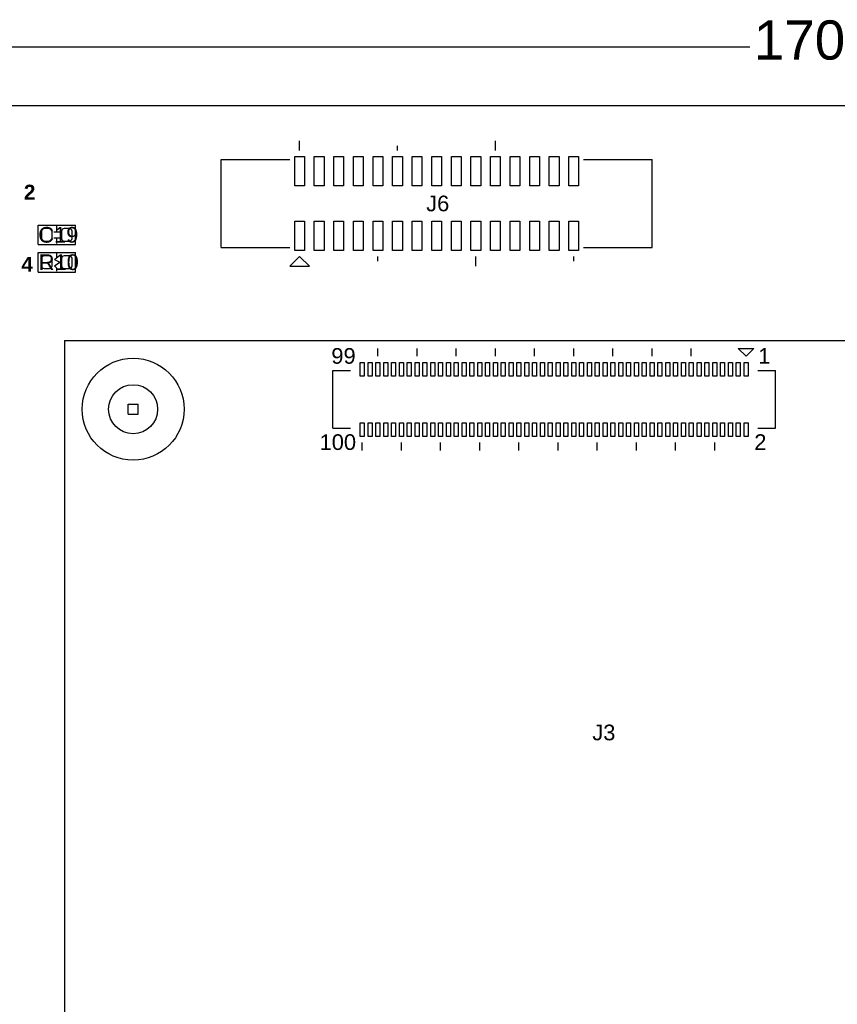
# Model space of a CAD drawing. Header units: inches. Extents: x -4 to 282, y -17 to 94.
# Tile 20 of 31: x 45 to 86, y 44 to 94. Entities that reach past the tile are written whole.
import ezdxf

# ---------------------------------------------------------------- set-up
doc = ezdxf.new("R2010")
doc.units = ezdxf.units.IN
for name, color, linetype in [('Bottom Solder', 6, 'Continuous'), ('Dimensions', 56, 'Continuous'), ('Drill Drawing', 1, 'Continuous'), ('Keep-Out Layer', 6, 'Continuous'), ('Multi-Layer', 9, 'Continuous'), ('Pad Holes', 156, 'Continuous'), ('Top Overlay', 2, 'Continuous'), ('Top Paste', 8, 'Continuous'), ('Top Solder', 216, 'Continuous')]:
    doc.layers.add(name, color=color, linetype=linetype)
doc.styles.add('Arial', font='txt', dxfattribs={"height": 0.2})
doc.styles.add('Arial_Bold', font='txt', dxfattribs={"height": 0.2})

msp = doc.modelspace()

# ---------------------------------------------------------------- linework, layer by layer
at = {"layer": 'Bottom Solder'}
msp.add_circle((50.5, 74.5), 2.6, dxfattribs=at)
at = {"layer": 'Dimensions'}
msp.add_line((0, 93), (82, 93), dxfattribs=at)
at = {"layer": 'Drill Drawing'}
for p, q in [((50.246, 74.754), (50.754, 74.754)), ((50.246, 74.246), (50.246, 74.754)), ((50.754, 74.246), (50.754, 74.754)), ((50.246, 74.246), (50.754, 74.246))]:
    msp.add_line(p, q, dxfattribs=at)
at = {"layer": 'Keep-Out Layer'}
msp.add_line((1, 90), (169, 90), dxfattribs=at)
at = {"layer": 'Multi-Layer'}
msp.add_circle((50.5, 74.5), 2.6, dxfattribs=at)
at = {"layer": 'Pad Holes'}
msp.add_circle((50.5, 74.5), 1.25, dxfattribs=at)
at = {"layer": 'Top Overlay'}
for p, q in [((59, 87.7), (59, 88.2)), ((64, 87.7), (64, 87.95)), ((69, 87.7), (69, 88.2)), ((55, 87.25), (58.5, 87.25)), ((55, 82.75), (55, 87.25)), ((73.5, 87.25), (77, 87.25)), ((77, 82.75), (77, 87.25)), ((45.65, 82.9), (45.65, 83.9)), ((45.65, 83.9), (47.55, 83.9)), ((46.45, 83.55), (46.75, 83.55)), ((46.6, 83.55), (46.6, 83.9)), ((47.55, 82.9), (47.55, 83.9)), ((46.45, 83.25), (46.75, 83.25)), ((46.6, 82.95), (46.6, 83.25)), ((45.65, 82.9), (47.55, 82.9)), ((45.65, 81.5), (45.65, 82.5)), ((45.65, 82.5), (47.55, 82.5)), ((46.6, 82.25), (46.6, 82.45)), ((47.55, 81.5), (47.55, 82.5)), ((55, 82.75), (58.5, 82.75)), ((73.5, 82.75), (77, 82.75)), ((46.48, 81.82), (46.75, 82)), ((46.483, 82.133), (46.6, 82.25)), ((46.483, 82.133), (46.75, 82)), ((58.5, 81.8), (59, 82.3)), ((59, 82.3), (59.5, 81.8)), ((63, 82.05), (63, 82.3)), ((68, 81.8), (68, 82.3)), ((73, 82.05), (73, 82.3)), ((45.65, 81.5), (47.55, 81.5)), ((46.48, 81.82), (46.6, 81.7)), ((46.6, 81.55), (46.6, 81.7)), ((58.5, 81.8), (59.5, 81.8)), ((47, 78), (102, 78)), ((47, 78), (47, 38)), ((63, 77.2), (63, 77.6)), ((65, 77.2), (65, 77.6)), ((67, 77.2), (67, 77.6)), ((69, 77.2), (69, 77.6)), ((71, 77.2), (71, 77.6)), ((73, 77.2), (73, 77.6)), ((75, 77.2), (75, 77.6)), ((77, 77.2), (77, 77.6)), ((79, 77.2), (79, 77.6)), ((81.4, 77.6), (82.2, 77.6)), ((81.4, 77.6), (81.8, 77.2)), ((81.8, 77.2), (82.2, 77.6)), ((60.7, 73.53), (60.7, 76.47)), ((60.7, 76.47), (61.6, 76.47)), ((82.4, 76.47), (83.3, 76.47)), ((83.3, 73.53), (83.3, 76.47)), ((60.7, 73.53), (61.6, 73.53)), ((82.4, 73.53), (83.3, 73.53)), ((62.2, 72.4), (62.2, 72.8)), ((64.2, 72.4), (64.2, 72.8)), ((66.2, 72.4), (66.2, 72.8)), ((68.2, 72.4), (68.2, 72.8)), ((70.2, 72.4), (70.2, 72.8)), ((72.2, 72.4), (72.2, 72.8)), ((74.2, 72.4), (74.2, 72.8)), ((76.2, 72.4), (76.2, 72.8)), ((78.2, 72.4), (78.2, 72.8)), ((80.2, 72.4), (80.2, 72.8))]:
    msp.add_line(p, q, dxfattribs=at)
at = {"layer": 'Top Paste'}
for p, q in [((58.75, 87.4), (59.25, 87.4)), ((58.75, 85.9), (58.75, 87.4)), ((59.25, 87.4), (59.25, 85.9)), ((59.75, 87.4), (60.25, 87.4)), ((59.75, 85.9), (59.75, 87.4)), ((60.25, 87.4), (60.25, 85.9)), ((60.75, 87.4), (61.25, 87.4)), ((60.75, 85.9), (60.75, 87.4)), ((61.25, 87.4), (61.25, 85.9)), ((61.75, 87.4), (62.25, 87.4)), ((61.75, 85.9), (61.75, 87.4)), ((62.25, 87.4), (62.25, 85.9)), ((62.75, 87.4), (63.25, 87.4)), ((62.75, 85.9), (62.75, 87.4)), ((63.25, 87.4), (63.25, 85.9)), ((63.75, 87.4), (64.25, 87.4)), ((63.75, 85.9), (63.75, 87.4)), ((64.25, 87.4), (64.25, 85.9)), ((64.75, 87.4), (65.25, 87.4)), ((64.75, 85.9), (64.75, 87.4)), ((65.25, 87.4), (65.25, 85.9)), ((65.75, 87.4), (66.25, 87.4)), ((65.75, 85.9), (65.75, 87.4)), ((66.25, 87.4), (66.25, 85.9)), ((66.75, 87.4), (67.25, 87.4)), ((66.75, 85.9), (66.75, 87.4)), ((67.25, 87.4), (67.25, 85.9)), ((67.75, 87.4), (68.25, 87.4)), ((67.75, 85.9), (67.75, 87.4)), ((68.25, 87.4), (68.25, 85.9)), ((68.75, 87.4), (69.25, 87.4)), ((68.75, 85.9), (68.75, 87.4)), ((69.25, 87.4), (69.25, 85.9)), ((69.75, 87.4), (70.25, 87.4)), ((69.75, 85.9), (69.75, 87.4)), ((70.25, 87.4), (70.25, 85.9)), ((70.75, 87.4), (71.25, 87.4)), ((70.75, 85.9), (70.75, 87.4)), ((71.25, 87.4), (71.25, 85.9)), ((71.75, 87.4), (72.25, 87.4)), ((71.75, 85.9), (71.75, 87.4)), ((72.25, 87.4), (72.25, 85.9)), ((72.75, 87.4), (73.25, 87.4)), ((72.75, 85.9), (72.75, 87.4)), ((73.25, 87.4), (73.25, 85.9)), ((59.25, 85.9), (58.75, 85.9)), ((60.25, 85.9), (59.75, 85.9)), ((61.25, 85.9), (60.75, 85.9)), ((62.25, 85.9), (61.75, 85.9)), ((63.25, 85.9), (62.75, 85.9)), ((64.25, 85.9), (63.75, 85.9)), ((65.25, 85.9), (64.75, 85.9)), ((66.25, 85.9), (65.75, 85.9)), ((67.25, 85.9), (66.75, 85.9)), ((68.25, 85.9), (67.75, 85.9)), ((69.25, 85.9), (68.75, 85.9)), ((70.25, 85.9), (69.75, 85.9)), ((71.25, 85.9), (70.75, 85.9)), ((72.25, 85.9), (71.75, 85.9)), ((73.25, 85.9), (72.75, 85.9)), ((58.75, 84.1), (59.25, 84.1)), ((58.75, 82.6), (58.75, 84.1)), ((59.25, 84.1), (59.25, 82.6)), ((59.75, 84.1), (60.25, 84.1)), ((59.75, 82.6), (59.75, 84.1)), ((60.25, 84.1), (60.25, 82.6)), ((60.75, 84.1), (61.25, 84.1)), ((60.75, 82.6), (60.75, 84.1)), ((61.25, 84.1), (61.25, 82.6)), ((61.75, 84.1), (62.25, 84.1)), ((61.75, 82.6), (61.75, 84.1)), ((62.25, 84.1), (62.25, 82.6)), ((62.75, 84.1), (63.25, 84.1)), ((62.75, 82.6), (62.75, 84.1)), ((63.25, 84.1), (63.25, 82.6)), ((63.75, 84.1), (64.25, 84.1)), ((63.75, 82.6), (63.75, 84.1)), ((64.25, 84.1), (64.25, 82.6)), ((64.75, 84.1), (65.25, 84.1)), ((64.75, 82.6), (64.75, 84.1)), ((65.25, 84.1), (65.25, 82.6)), ((65.75, 84.1), (66.25, 84.1)), ((65.75, 82.6), (65.75, 84.1)), ((66.25, 84.1), (66.25, 82.6)), ((66.75, 84.1), (67.25, 84.1)), ((66.75, 82.6), (66.75, 84.1)), ((67.25, 84.1), (67.25, 82.6)), ((67.75, 84.1), (68.25, 84.1)), ((67.75, 82.6), (67.75, 84.1)), ((68.25, 84.1), (68.25, 82.6)), ((68.75, 84.1), (69.25, 84.1)), ((68.75, 82.6), (68.75, 84.1)), ((69.25, 84.1), (69.25, 82.6)), ((69.75, 84.1), (70.25, 84.1)), ((69.75, 82.6), (69.75, 84.1)), ((70.25, 84.1), (70.25, 82.6)), ((70.75, 84.1), (71.25, 84.1)), ((70.75, 82.6), (70.75, 84.1)), ((71.25, 84.1), (71.25, 82.6)), ((71.75, 84.1), (72.25, 84.1)), ((71.75, 82.6), (71.75, 84.1)), ((72.25, 84.1), (72.25, 82.6)), ((72.75, 84.1), (73.25, 84.1)), ((72.75, 82.6), (72.75, 84.1)), ((73.25, 84.1), (73.25, 82.6)), ((45.82, 83.585), (45.82, 83.215)), ((46.225, 83.72), (45.955, 83.72)), ((46.36, 83.215), (46.36, 83.585)), ((46.84, 83.585), (46.84, 83.215)), ((47.245, 83.72), (46.975, 83.72)), ((47.38, 83.215), (47.38, 83.585)), ((45.955, 83.08), (46.225, 83.08)), ((46.975, 83.08), (47.245, 83.08)), ((59.25, 82.6), (58.75, 82.6)), ((60.25, 82.6), (59.75, 82.6)), ((61.25, 82.6), (60.75, 82.6)), ((62.25, 82.6), (61.75, 82.6)), ((63.25, 82.6), (62.75, 82.6)), ((64.25, 82.6), (63.75, 82.6)), ((65.25, 82.6), (64.75, 82.6)), ((66.25, 82.6), (65.75, 82.6)), ((67.25, 82.6), (66.75, 82.6)), ((68.25, 82.6), (67.75, 82.6)), ((69.25, 82.6), (68.75, 82.6)), ((70.25, 82.6), (69.75, 82.6)), ((71.25, 82.6), (70.75, 82.6)), ((72.25, 82.6), (71.75, 82.6)), ((73.25, 82.6), (72.75, 82.6)), ((45.82, 82.185), (45.82, 81.815)), ((46.225, 82.32), (45.955, 82.32)), ((46.36, 81.815), (46.36, 82.185)), ((46.84, 82.185), (46.84, 81.815)), ((47.245, 82.32), (46.975, 82.32)), ((47.38, 81.815), (47.38, 82.185)), ((45.955, 81.68), (46.225, 81.68)), ((46.975, 81.68), (47.245, 81.68)), ((62.1, 76.19), (62.1, 76.89)), ((62.1, 76.89), (62.3, 76.89)), ((62.3, 76.89), (62.3, 76.19)), ((62.5, 76.19), (62.5, 76.89)), ((62.5, 76.89), (62.7, 76.89)), ((62.7, 76.89), (62.7, 76.19)), ((62.9, 76.19), (62.9, 76.89)), ((62.9, 76.89), (63.1, 76.89)), ((63.1, 76.89), (63.1, 76.19)), ((63.3, 76.19), (63.3, 76.89)), ((63.3, 76.89), (63.5, 76.89)), ((63.5, 76.89), (63.5, 76.19)), ((63.7, 76.19), (63.7, 76.89)), ((63.7, 76.89), (63.9, 76.89)), ((63.9, 76.89), (63.9, 76.19)), ((64.1, 76.19), (64.1, 76.89)), ((64.1, 76.89), (64.3, 76.89)), ((64.3, 76.89), (64.3, 76.19)), ((64.5, 76.19), (64.5, 76.89)), ((64.5, 76.89), (64.7, 76.89)), ((64.7, 76.89), (64.7, 76.19)), ((64.9, 76.19), (64.9, 76.89)), ((64.9, 76.89), (65.1, 76.89)), ((65.1, 76.89), (65.1, 76.19)), ((65.3, 76.19), (65.3, 76.89)), ((65.3, 76.89), (65.5, 76.89)), ((65.5, 76.89), (65.5, 76.19)), ((65.7, 76.19), (65.7, 76.89)), ((65.7, 76.89), (65.9, 76.89)), ((65.9, 76.89), (65.9, 76.19)), ((66.1, 76.19), (66.1, 76.89)), ((66.1, 76.89), (66.3, 76.89)), ((66.3, 76.89), (66.3, 76.19)), ((66.5, 76.19), (66.5, 76.89)), ((66.5, 76.89), (66.7, 76.89)), ((66.7, 76.89), (66.7, 76.19)), ((66.9, 76.19), (66.9, 76.89)), ((66.9, 76.89), (67.1, 76.89)), ((67.1, 76.89), (67.1, 76.19)), ((67.3, 76.19), (67.3, 76.89)), ((67.3, 76.89), (67.5, 76.89)), ((67.5, 76.89), (67.5, 76.19)), ((67.7, 76.19), (67.7, 76.89)), ((67.7, 76.89), (67.9, 76.89)), ((67.9, 76.89), (67.9, 76.19)), ((68.1, 76.19), (68.1, 76.89)), ((68.1, 76.89), (68.3, 76.89)), ((68.3, 76.89), (68.3, 76.19)), ((68.5, 76.19), (68.5, 76.89)), ((68.5, 76.89), (68.7, 76.89)), ((68.7, 76.89), (68.7, 76.19)), ((68.9, 76.19), (68.9, 76.89)), ((68.9, 76.89), (69.1, 76.89)), ((69.1, 76.89), (69.1, 76.19)), ((69.3, 76.19), (69.3, 76.89)), ((69.3, 76.89), (69.5, 76.89)), ((69.5, 76.89), (69.5, 76.19)), ((69.7, 76.19), (69.7, 76.89)), ((69.7, 76.89), (69.9, 76.89)), ((69.9, 76.89), (69.9, 76.19)), ((70.1, 76.19), (70.1, 76.89)), ((70.1, 76.89), (70.3, 76.89)), ((70.3, 76.89), (70.3, 76.19)), ((70.5, 76.19), (70.5, 76.89)), ((70.5, 76.89), (70.7, 76.89)), ((70.7, 76.89), (70.7, 76.19)), ((70.9, 76.19), (70.9, 76.89)), ((70.9, 76.89), (71.1, 76.89)), ((71.1, 76.89), (71.1, 76.19)), ((71.3, 76.19), (71.3, 76.89)), ((71.3, 76.89), (71.5, 76.89)), ((71.5, 76.89), (71.5, 76.19)), ((71.7, 76.19), (71.7, 76.89)), ((71.7, 76.89), (71.9, 76.89)), ((71.9, 76.89), (71.9, 76.19)), ((72.1, 76.19), (72.1, 76.89)), ((72.1, 76.89), (72.3, 76.89)), ((72.3, 76.89), (72.3, 76.19)), ((72.5, 76.19), (72.5, 76.89)), ((72.5, 76.89), (72.7, 76.89)), ((72.7, 76.89), (72.7, 76.19)), ((72.9, 76.19), (72.9, 76.89)), ((72.9, 76.89), (73.1, 76.89)), ((73.1, 76.89), (73.1, 76.19)), ((73.3, 76.19), (73.3, 76.89)), ((73.3, 76.89), (73.5, 76.89)), ((73.5, 76.89), (73.5, 76.19)), ((73.7, 76.19), (73.7, 76.89)), ((73.7, 76.89), (73.9, 76.89)), ((73.9, 76.89), (73.9, 76.19)), ((74.1, 76.19), (74.1, 76.89)), ((74.1, 76.89), (74.3, 76.89)), ((74.3, 76.89), (74.3, 76.19)), ((74.5, 76.19), (74.5, 76.89)), ((74.5, 76.89), (74.7, 76.89)), ((74.7, 76.89), (74.7, 76.19)), ((74.9, 76.19), (74.9, 76.89)), ((74.9, 76.89), (75.1, 76.89)), ((75.1, 76.89), (75.1, 76.19)), ((75.3, 76.19), (75.3, 76.89)), ((75.3, 76.89), (75.5, 76.89)), ((75.5, 76.89), (75.5, 76.19)), ((75.7, 76.19), (75.7, 76.89)), ((75.7, 76.89), (75.9, 76.89)), ((75.9, 76.89), (75.9, 76.19)), ((76.1, 76.19), (76.1, 76.89)), ((76.1, 76.89), (76.3, 76.89)), ((76.3, 76.89), (76.3, 76.19)), ((76.5, 76.19), (76.5, 76.89)), ((76.5, 76.89), (76.7, 76.89)), ((76.7, 76.89), (76.7, 76.19)), ((76.9, 76.19), (76.9, 76.89)), ((76.9, 76.89), (77.1, 76.89)), ((77.1, 76.89), (77.1, 76.19)), ((77.3, 76.19), (77.3, 76.89)), ((77.3, 76.89), (77.5, 76.89)), ((77.5, 76.89), (77.5, 76.19)), ((77.7, 76.19), (77.7, 76.89)), ((77.7, 76.89), (77.9, 76.89)), ((77.9, 76.89), (77.9, 76.19)), ((78.1, 76.19), (78.1, 76.89)), ((78.1, 76.89), (78.3, 76.89)), ((78.3, 76.89), (78.3, 76.19)), ((78.5, 76.19), (78.5, 76.89)), ((78.5, 76.89), (78.7, 76.89)), ((78.7, 76.89), (78.7, 76.19)), ((78.9, 76.19), (78.9, 76.89)), ((78.9, 76.89), (79.1, 76.89)), ((79.1, 76.89), (79.1, 76.19)), ((79.3, 76.19), (79.3, 76.89)), ((79.3, 76.89), (79.5, 76.89)), ((79.5, 76.89), (79.5, 76.19)), ((79.7, 76.19), (79.7, 76.89)), ((79.7, 76.89), (79.9, 76.89)), ((79.9, 76.89), (79.9, 76.19)), ((80.1, 76.19), (80.1, 76.89)), ((80.1, 76.89), (80.3, 76.89)), ((80.3, 76.89), (80.3, 76.19)), ((80.5, 76.19), (80.5, 76.89)), ((80.5, 76.89), (80.7, 76.89)), ((80.7, 76.89), (80.7, 76.19)), ((80.9, 76.19), (80.9, 76.89)), ((80.9, 76.89), (81.1, 76.89)), ((81.1, 76.89), (81.1, 76.19)), ((81.3, 76.19), (81.3, 76.89)), ((81.3, 76.89), (81.5, 76.89)), ((81.5, 76.89), (81.5, 76.19)), ((81.7, 76.19), (81.7, 76.89)), ((81.7, 76.89), (81.9, 76.89)), ((81.9, 76.89), (81.9, 76.19)), ((62.3, 76.19), (62.1, 76.19)), ((62.7, 76.19), (62.5, 76.19)), ((63.1, 76.19), (62.9, 76.19)), ((63.5, 76.19), (63.3, 76.19)), ((63.9, 76.19), (63.7, 76.19)), ((64.3, 76.19), (64.1, 76.19)), ((64.7, 76.19), (64.5, 76.19)), ((65.1, 76.19), (64.9, 76.19)), ((65.5, 76.19), (65.3, 76.19)), ((65.9, 76.19), (65.7, 76.19)), ((66.3, 76.19), (66.1, 76.19)), ((66.7, 76.19), (66.5, 76.19)), ((67.1, 76.19), (66.9, 76.19)), ((67.5, 76.19), (67.3, 76.19)), ((67.9, 76.19), (67.7, 76.19)), ((68.3, 76.19), (68.1, 76.19)), ((68.7, 76.19), (68.5, 76.19)), ((69.1, 76.19), (68.9, 76.19)), ((69.5, 76.19), (69.3, 76.19)), ((69.9, 76.19), (69.7, 76.19)), ((70.3, 76.19), (70.1, 76.19)), ((70.7, 76.19), (70.5, 76.19)), ((71.1, 76.19), (70.9, 76.19)), ((71.5, 76.19), (71.3, 76.19)), ((71.9, 76.19), (71.7, 76.19)), ((72.3, 76.19), (72.1, 76.19)), ((72.7, 76.19), (72.5, 76.19)), ((73.1, 76.19), (72.9, 76.19)), ((73.5, 76.19), (73.3, 76.19)), ((73.9, 76.19), (73.7, 76.19)), ((74.3, 76.19), (74.1, 76.19)), ((74.7, 76.19), (74.5, 76.19)), ((75.1, 76.19), (74.9, 76.19)), ((75.5, 76.19), (75.3, 76.19)), ((75.9, 76.19), (75.7, 76.19)), ((76.3, 76.19), (76.1, 76.19)), ((76.7, 76.19), (76.5, 76.19)), ((77.1, 76.19), (76.9, 76.19)), ((77.5, 76.19), (77.3, 76.19)), ((77.9, 76.19), (77.7, 76.19)), ((78.3, 76.19), (78.1, 76.19)), ((78.7, 76.19), (78.5, 76.19)), ((79.1, 76.19), (78.9, 76.19)), ((79.5, 76.19), (79.3, 76.19)), ((79.9, 76.19), (79.7, 76.19)), ((80.3, 76.19), (80.1, 76.19)), ((80.7, 76.19), (80.5, 76.19)), ((81.1, 76.19), (80.9, 76.19)), ((81.5, 76.19), (81.3, 76.19)), ((81.9, 76.19), (81.7, 76.19)), ((62.1, 73.11), (62.1, 73.81)), ((62.1, 73.81), (62.3, 73.81)), ((62.3, 73.81), (62.3, 73.11)), ((62.5, 73.11), (62.5, 73.81)), ((62.5, 73.81), (62.7, 73.81)), ((62.7, 73.81), (62.7, 73.11)), ((62.9, 73.11), (62.9, 73.81)), ((62.9, 73.81), (63.1, 73.81)), ((63.1, 73.81), (63.1, 73.11)), ((63.3, 73.11), (63.3, 73.81)), ((63.3, 73.81), (63.5, 73.81)), ((63.5, 73.81), (63.5, 73.11)), ((63.7, 73.11), (63.7, 73.81)), ((63.7, 73.81), (63.9, 73.81)), ((63.9, 73.81), (63.9, 73.11)), ((64.1, 73.11), (64.1, 73.81)), ((64.1, 73.81), (64.3, 73.81)), ((64.3, 73.81), (64.3, 73.11)), ((64.5, 73.11), (64.5, 73.81)), ((64.5, 73.81), (64.7, 73.81)), ((64.7, 73.81), (64.7, 73.11)), ((64.9, 73.11), (64.9, 73.81)), ((64.9, 73.81), (65.1, 73.81)), ((65.1, 73.81), (65.1, 73.11)), ((65.3, 73.11), (65.3, 73.81)), ((65.3, 73.81), (65.5, 73.81)), ((65.5, 73.81), (65.5, 73.11)), ((65.7, 73.11), (65.7, 73.81)), ((65.7, 73.81), (65.9, 73.81)), ((65.9, 73.81), (65.9, 73.11)), ((66.1, 73.11), (66.1, 73.81)), ((66.1, 73.81), (66.3, 73.81)), ((66.3, 73.81), (66.3, 73.11)), ((66.5, 73.11), (66.5, 73.81)), ((66.5, 73.81), (66.7, 73.81)), ((66.7, 73.81), (66.7, 73.11)), ((66.9, 73.11), (66.9, 73.81)), ((66.9, 73.81), (67.1, 73.81)), ((67.1, 73.81), (67.1, 73.11)), ((67.3, 73.11), (67.3, 73.81)), ((67.3, 73.81), (67.5, 73.81)), ((67.5, 73.81), (67.5, 73.11)), ((67.7, 73.11), (67.7, 73.81)), ((67.7, 73.81), (67.9, 73.81)), ((67.9, 73.81), (67.9, 73.11)), ((68.1, 73.11), (68.1, 73.81)), ((68.1, 73.81), (68.3, 73.81)), ((68.3, 73.81), (68.3, 73.11)), ((68.5, 73.11), (68.5, 73.81)), ((68.5, 73.81), (68.7, 73.81)), ((68.7, 73.81), (68.7, 73.11)), ((68.9, 73.11), (68.9, 73.81)), ((68.9, 73.81), (69.1, 73.81)), ((69.1, 73.81), (69.1, 73.11)), ((69.3, 73.11), (69.3, 73.81)), ((69.3, 73.81), (69.5, 73.81)), ((69.5, 73.81), (69.5, 73.11)), ((69.7, 73.11), (69.7, 73.81)), ((69.7, 73.81), (69.9, 73.81)), ((69.9, 73.81), (69.9, 73.11)), ((70.1, 73.11), (70.1, 73.81)), ((70.1, 73.81), (70.3, 73.81)), ((70.3, 73.81), (70.3, 73.11)), ((70.5, 73.11), (70.5, 73.81)), ((70.5, 73.81), (70.7, 73.81)), ((70.7, 73.81), (70.7, 73.11)), ((70.9, 73.11), (70.9, 73.81)), ((70.9, 73.81), (71.1, 73.81)), ((71.1, 73.81), (71.1, 73.11)), ((71.3, 73.11), (71.3, 73.81)), ((71.3, 73.81), (71.5, 73.81)), ((71.5, 73.81), (71.5, 73.11)), ((71.7, 73.11), (71.7, 73.81)), ((71.7, 73.81), (71.9, 73.81)), ((71.9, 73.81), (71.9, 73.11)), ((72.1, 73.11), (72.1, 73.81)), ((72.1, 73.81), (72.3, 73.81)), ((72.3, 73.81), (72.3, 73.11)), ((72.5, 73.11), (72.5, 73.81)), ((72.5, 73.81), (72.7, 73.81)), ((72.7, 73.81), (72.7, 73.11)), ((72.9, 73.11), (72.9, 73.81)), ((72.9, 73.81), (73.1, 73.81)), ((73.1, 73.81), (73.1, 73.11)), ((73.3, 73.11), (73.3, 73.81)), ((73.3, 73.81), (73.5, 73.81)), ((73.5, 73.81), (73.5, 73.11)), ((73.7, 73.11), (73.7, 73.81)), ((73.7, 73.81), (73.9, 73.81)), ((73.9, 73.81), (73.9, 73.11)), ((74.1, 73.11), (74.1, 73.81)), ((74.1, 73.81), (74.3, 73.81)), ((74.3, 73.81), (74.3, 73.11)), ((74.5, 73.11), (74.5, 73.81)), ((74.5, 73.81), (74.7, 73.81)), ((74.7, 73.81), (74.7, 73.11)), ((74.9, 73.11), (74.9, 73.81)), ((74.9, 73.81), (75.1, 73.81)), ((75.1, 73.81), (75.1, 73.11)), ((75.3, 73.11), (75.3, 73.81)), ((75.3, 73.81), (75.5, 73.81)), ((75.5, 73.81), (75.5, 73.11)), ((75.7, 73.11), (75.7, 73.81)), ((75.7, 73.81), (75.9, 73.81)), ((75.9, 73.81), (75.9, 73.11)), ((76.1, 73.11), (76.1, 73.81)), ((76.1, 73.81), (76.3, 73.81)), ((76.3, 73.81), (76.3, 73.11)), ((76.5, 73.11), (76.5, 73.81)), ((76.5, 73.81), (76.7, 73.81)), ((76.7, 73.81), (76.7, 73.11)), ((76.9, 73.11), (76.9, 73.81)), ((76.9, 73.81), (77.1, 73.81)), ((77.1, 73.81), (77.1, 73.11)), ((77.3, 73.11), (77.3, 73.81)), ((77.3, 73.81), (77.5, 73.81)), ((77.5, 73.81), (77.5, 73.11)), ((77.7, 73.11), (77.7, 73.81)), ((77.7, 73.81), (77.9, 73.81)), ((77.9, 73.81), (77.9, 73.11)), ((78.1, 73.11), (78.1, 73.81)), ((78.1, 73.81), (78.3, 73.81)), ((78.3, 73.81), (78.3, 73.11)), ((78.5, 73.11), (78.5, 73.81)), ((78.5, 73.81), (78.7, 73.81)), ((78.7, 73.81), (78.7, 73.11)), ((78.9, 73.11), (78.9, 73.81)), ((78.9, 73.81), (79.1, 73.81)), ((79.1, 73.81), (79.1, 73.11)), ((79.3, 73.11), (79.3, 73.81)), ((79.3, 73.81), (79.5, 73.81)), ((79.5, 73.81), (79.5, 73.11)), ((79.7, 73.11), (79.7, 73.81)), ((79.7, 73.81), (79.9, 73.81)), ((79.9, 73.81), (79.9, 73.11)), ((80.1, 73.11), (80.1, 73.81)), ((80.1, 73.81), (80.3, 73.81)), ((80.3, 73.81), (80.3, 73.11)), ((80.5, 73.11), (80.5, 73.81)), ((80.5, 73.81), (80.7, 73.81)), ((80.7, 73.81), (80.7, 73.11)), ((80.9, 73.11), (80.9, 73.81)), ((80.9, 73.81), (81.1, 73.81)), ((81.1, 73.81), (81.1, 73.11)), ((81.3, 73.11), (81.3, 73.81)), ((81.3, 73.81), (81.5, 73.81)), ((81.5, 73.81), (81.5, 73.11)), ((81.7, 73.11), (81.7, 73.81)), ((81.7, 73.81), (81.9, 73.81)), ((81.9, 73.81), (81.9, 73.11)), ((62.3, 73.11), (62.1, 73.11)), ((62.7, 73.11), (62.5, 73.11)), ((63.1, 73.11), (62.9, 73.11)), ((63.5, 73.11), (63.3, 73.11)), ((63.9, 73.11), (63.7, 73.11)), ((64.3, 73.11), (64.1, 73.11)), ((64.7, 73.11), (64.5, 73.11)), ((65.1, 73.11), (64.9, 73.11)), ((65.5, 73.11), (65.3, 73.11)), ((65.9, 73.11), (65.7, 73.11)), ((66.3, 73.11), (66.1, 73.11)), ((66.7, 73.11), (66.5, 73.11)), ((67.1, 73.11), (66.9, 73.11)), ((67.5, 73.11), (67.3, 73.11)), ((67.9, 73.11), (67.7, 73.11)), ((68.3, 73.11), (68.1, 73.11)), ((68.7, 73.11), (68.5, 73.11)), ((69.1, 73.11), (68.9, 73.11)), ((69.5, 73.11), (69.3, 73.11)), ((69.9, 73.11), (69.7, 73.11)), ((70.3, 73.11), (70.1, 73.11)), ((70.7, 73.11), (70.5, 73.11)), ((71.1, 73.11), (70.9, 73.11)), ((71.5, 73.11), (71.3, 73.11)), ((71.9, 73.11), (71.7, 73.11)), ((72.3, 73.11), (72.1, 73.11)), ((72.7, 73.11), (72.5, 73.11)), ((73.1, 73.11), (72.9, 73.11)), ((73.5, 73.11), (73.3, 73.11)), ((73.9, 73.11), (73.7, 73.11)), ((74.3, 73.11), (74.1, 73.11)), ((74.7, 73.11), (74.5, 73.11)), ((75.1, 73.11), (74.9, 73.11)), ((75.5, 73.11), (75.3, 73.11)), ((75.9, 73.11), (75.7, 73.11)), ((76.3, 73.11), (76.1, 73.11)), ((76.7, 73.11), (76.5, 73.11)), ((77.1, 73.11), (76.9, 73.11)), ((77.5, 73.11), (77.3, 73.11)), ((77.9, 73.11), (77.7, 73.11)), ((78.3, 73.11), (78.1, 73.11)), ((78.7, 73.11), (78.5, 73.11)), ((79.1, 73.11), (78.9, 73.11)), ((79.5, 73.11), (79.3, 73.11)), ((79.9, 73.11), (79.7, 73.11)), ((80.3, 73.11), (80.1, 73.11)), ((80.7, 73.11), (80.5, 73.11)), ((81.1, 73.11), (80.9, 73.11)), ((81.5, 73.11), (81.3, 73.11)), ((81.9, 73.11), (81.7, 73.11))]:
    msp.add_line(p, q, dxfattribs=at)
for centre, start, end in [((45.955, 83.585), 90, 180), ((46.225, 83.585), 0, 90), ((46.975, 83.585), 90, 180), ((47.245, 83.585), 0, 90), ((45.955, 83.215), 180, 270), ((46.225, 83.215), 270, 0), ((46.975, 83.215), 180, 270), ((47.245, 83.215), 270, 0), ((45.955, 82.185), 90, 180), ((46.225, 82.185), 0, 90), ((46.975, 82.185), 90, 180), ((47.245, 82.185), 0, 90), ((45.955, 81.815), 180, 270), ((46.225, 81.815), 270, 0), ((46.975, 81.815), 180, 270), ((47.245, 81.815), 270, 0)]:
    msp.add_arc(centre, 0.135, start, end, dxfattribs=at)
at = {"layer": 'Top Solder'}
for p, q in [((58.75, 87.4), (59.25, 87.4)), ((58.75, 85.9), (58.75, 87.4)), ((59.25, 87.4), (59.25, 85.9)), ((59.75, 87.4), (60.25, 87.4)), ((59.75, 85.9), (59.75, 87.4)), ((60.25, 87.4), (60.25, 85.9)), ((60.75, 87.4), (61.25, 87.4)), ((60.75, 85.9), (60.75, 87.4)), ((61.25, 87.4), (61.25, 85.9)), ((61.75, 87.4), (62.25, 87.4)), ((61.75, 85.9), (61.75, 87.4)), ((62.25, 87.4), (62.25, 85.9)), ((62.75, 87.4), (63.25, 87.4)), ((62.75, 85.9), (62.75, 87.4)), ((63.25, 87.4), (63.25, 85.9)), ((63.75, 87.4), (64.25, 87.4)), ((63.75, 85.9), (63.75, 87.4)), ((64.25, 87.4), (64.25, 85.9)), ((64.75, 87.4), (65.25, 87.4)), ((64.75, 85.9), (64.75, 87.4)), ((65.25, 87.4), (65.25, 85.9)), ((65.75, 87.4), (66.25, 87.4)), ((65.75, 85.9), (65.75, 87.4)), ((66.25, 87.4), (66.25, 85.9)), ((66.75, 87.4), (67.25, 87.4)), ((66.75, 85.9), (66.75, 87.4)), ((67.25, 87.4), (67.25, 85.9)), ((67.75, 87.4), (68.25, 87.4)), ((67.75, 85.9), (67.75, 87.4)), ((68.25, 87.4), (68.25, 85.9)), ((68.75, 87.4), (69.25, 87.4)), ((68.75, 85.9), (68.75, 87.4)), ((69.25, 87.4), (69.25, 85.9)), ((69.75, 87.4), (70.25, 87.4)), ((69.75, 85.9), (69.75, 87.4)), ((70.25, 87.4), (70.25, 85.9)), ((70.75, 87.4), (71.25, 87.4)), ((70.75, 85.9), (70.75, 87.4)), ((71.25, 87.4), (71.25, 85.9)), ((71.75, 87.4), (72.25, 87.4)), ((71.75, 85.9), (71.75, 87.4)), ((72.25, 87.4), (72.25, 85.9)), ((72.75, 87.4), (73.25, 87.4)), ((72.75, 85.9), (72.75, 87.4)), ((73.25, 87.4), (73.25, 85.9)), ((59.25, 85.9), (58.75, 85.9)), ((60.25, 85.9), (59.75, 85.9)), ((61.25, 85.9), (60.75, 85.9)), ((62.25, 85.9), (61.75, 85.9)), ((63.25, 85.9), (62.75, 85.9)), ((64.25, 85.9), (63.75, 85.9)), ((65.25, 85.9), (64.75, 85.9)), ((66.25, 85.9), (65.75, 85.9)), ((67.25, 85.9), (66.75, 85.9)), ((68.25, 85.9), (67.75, 85.9)), ((69.25, 85.9), (68.75, 85.9)), ((70.25, 85.9), (69.75, 85.9)), ((71.25, 85.9), (70.75, 85.9)), ((72.25, 85.9), (71.75, 85.9)), ((73.25, 85.9), (72.75, 85.9)), ((58.75, 84.1), (59.25, 84.1)), ((58.75, 82.6), (58.75, 84.1)), ((59.25, 84.1), (59.25, 82.6)), ((59.75, 84.1), (60.25, 84.1)), ((59.75, 82.6), (59.75, 84.1)), ((60.25, 84.1), (60.25, 82.6)), ((60.75, 84.1), (61.25, 84.1)), ((60.75, 82.6), (60.75, 84.1)), ((61.25, 84.1), (61.25, 82.6)), ((61.75, 84.1), (62.25, 84.1)), ((61.75, 82.6), (61.75, 84.1)), ((62.25, 84.1), (62.25, 82.6)), ((62.75, 84.1), (63.25, 84.1)), ((62.75, 82.6), (62.75, 84.1)), ((63.25, 84.1), (63.25, 82.6)), ((63.75, 84.1), (64.25, 84.1)), ((63.75, 82.6), (63.75, 84.1)), ((64.25, 84.1), (64.25, 82.6)), ((64.75, 84.1), (65.25, 84.1)), ((64.75, 82.6), (64.75, 84.1)), ((65.25, 84.1), (65.25, 82.6)), ((65.75, 84.1), (66.25, 84.1)), ((65.75, 82.6), (65.75, 84.1)), ((66.25, 84.1), (66.25, 82.6)), ((66.75, 84.1), (67.25, 84.1)), ((66.75, 82.6), (66.75, 84.1)), ((67.25, 84.1), (67.25, 82.6)), ((67.75, 84.1), (68.25, 84.1)), ((67.75, 82.6), (67.75, 84.1)), ((68.25, 84.1), (68.25, 82.6)), ((68.75, 84.1), (69.25, 84.1)), ((68.75, 82.6), (68.75, 84.1)), ((69.25, 84.1), (69.25, 82.6)), ((69.75, 84.1), (70.25, 84.1)), ((69.75, 82.6), (69.75, 84.1)), ((70.25, 84.1), (70.25, 82.6)), ((70.75, 84.1), (71.25, 84.1)), ((70.75, 82.6), (70.75, 84.1)), ((71.25, 84.1), (71.25, 82.6)), ((71.75, 84.1), (72.25, 84.1)), ((71.75, 82.6), (71.75, 84.1)), ((72.25, 84.1), (72.25, 82.6)), ((72.75, 84.1), (73.25, 84.1)), ((72.75, 82.6), (72.75, 84.1)), ((73.25, 84.1), (73.25, 82.6)), ((45.82, 83.585), (45.82, 83.215)), ((46.225, 83.72), (45.955, 83.72)), ((46.36, 83.215), (46.36, 83.585)), ((46.84, 83.585), (46.84, 83.215)), ((47.245, 83.72), (46.975, 83.72)), ((47.38, 83.215), (47.38, 83.585)), ((45.955, 83.08), (46.225, 83.08)), ((46.975, 83.08), (47.245, 83.08)), ((59.25, 82.6), (58.75, 82.6)), ((60.25, 82.6), (59.75, 82.6)), ((61.25, 82.6), (60.75, 82.6)), ((62.25, 82.6), (61.75, 82.6)), ((63.25, 82.6), (62.75, 82.6)), ((64.25, 82.6), (63.75, 82.6)), ((65.25, 82.6), (64.75, 82.6)), ((66.25, 82.6), (65.75, 82.6)), ((67.25, 82.6), (66.75, 82.6)), ((68.25, 82.6), (67.75, 82.6)), ((69.25, 82.6), (68.75, 82.6)), ((70.25, 82.6), (69.75, 82.6)), ((71.25, 82.6), (70.75, 82.6)), ((72.25, 82.6), (71.75, 82.6)), ((73.25, 82.6), (72.75, 82.6)), ((45.82, 82.185), (45.82, 81.815)), ((46.225, 82.32), (45.955, 82.32)), ((46.36, 81.815), (46.36, 82.185)), ((46.84, 82.185), (46.84, 81.815)), ((47.245, 82.32), (46.975, 82.32)), ((47.38, 81.815), (47.38, 82.185)), ((45.955, 81.68), (46.225, 81.68)), ((46.975, 81.68), (47.245, 81.68)), ((62.1, 76.19), (62.1, 76.89)), ((62.1, 76.89), (62.3, 76.89)), ((62.3, 76.89), (62.3, 76.19)), ((62.5, 76.19), (62.5, 76.89)), ((62.5, 76.89), (62.7, 76.89)), ((62.7, 76.89), (62.7, 76.19)), ((62.9, 76.19), (62.9, 76.89)), ((62.9, 76.89), (63.1, 76.89)), ((63.1, 76.89), (63.1, 76.19)), ((63.3, 76.19), (63.3, 76.89)), ((63.3, 76.89), (63.5, 76.89)), ((63.5, 76.89), (63.5, 76.19)), ((63.7, 76.19), (63.7, 76.89)), ((63.7, 76.89), (63.9, 76.89)), ((63.9, 76.89), (63.9, 76.19)), ((64.1, 76.19), (64.1, 76.89)), ((64.1, 76.89), (64.3, 76.89)), ((64.3, 76.89), (64.3, 76.19)), ((64.5, 76.19), (64.5, 76.89)), ((64.5, 76.89), (64.7, 76.89)), ((64.7, 76.89), (64.7, 76.19)), ((64.9, 76.19), (64.9, 76.89)), ((64.9, 76.89), (65.1, 76.89)), ((65.1, 76.89), (65.1, 76.19)), ((65.3, 76.19), (65.3, 76.89)), ((65.3, 76.89), (65.5, 76.89)), ((65.5, 76.89), (65.5, 76.19)), ((65.7, 76.19), (65.7, 76.89)), ((65.7, 76.89), (65.9, 76.89)), ((65.9, 76.89), (65.9, 76.19)), ((66.1, 76.19), (66.1, 76.89)), ((66.1, 76.89), (66.3, 76.89)), ((66.3, 76.89), (66.3, 76.19)), ((66.5, 76.19), (66.5, 76.89)), ((66.5, 76.89), (66.7, 76.89)), ((66.7, 76.89), (66.7, 76.19)), ((66.9, 76.19), (66.9, 76.89)), ((66.9, 76.89), (67.1, 76.89)), ((67.1, 76.89), (67.1, 76.19)), ((67.3, 76.19), (67.3, 76.89)), ((67.3, 76.89), (67.5, 76.89)), ((67.5, 76.89), (67.5, 76.19)), ((67.7, 76.19), (67.7, 76.89)), ((67.7, 76.89), (67.9, 76.89)), ((67.9, 76.89), (67.9, 76.19)), ((68.1, 76.19), (68.1, 76.89)), ((68.1, 76.89), (68.3, 76.89)), ((68.3, 76.89), (68.3, 76.19)), ((68.5, 76.19), (68.5, 76.89)), ((68.5, 76.89), (68.7, 76.89)), ((68.7, 76.89), (68.7, 76.19)), ((68.9, 76.19), (68.9, 76.89)), ((68.9, 76.89), (69.1, 76.89)), ((69.1, 76.89), (69.1, 76.19)), ((69.3, 76.19), (69.3, 76.89)), ((69.3, 76.89), (69.5, 76.89)), ((69.5, 76.89), (69.5, 76.19)), ((69.7, 76.19), (69.7, 76.89)), ((69.7, 76.89), (69.9, 76.89)), ((69.9, 76.89), (69.9, 76.19)), ((70.1, 76.19), (70.1, 76.89)), ((70.1, 76.89), (70.3, 76.89)), ((70.3, 76.89), (70.3, 76.19)), ((70.5, 76.19), (70.5, 76.89)), ((70.5, 76.89), (70.7, 76.89)), ((70.7, 76.89), (70.7, 76.19)), ((70.9, 76.19), (70.9, 76.89)), ((70.9, 76.89), (71.1, 76.89)), ((71.1, 76.89), (71.1, 76.19)), ((71.3, 76.19), (71.3, 76.89)), ((71.3, 76.89), (71.5, 76.89)), ((71.5, 76.89), (71.5, 76.19)), ((71.7, 76.19), (71.7, 76.89)), ((71.7, 76.89), (71.9, 76.89)), ((71.9, 76.89), (71.9, 76.19)), ((72.1, 76.19), (72.1, 76.89)), ((72.1, 76.89), (72.3, 76.89)), ((72.3, 76.89), (72.3, 76.19)), ((72.5, 76.19), (72.5, 76.89)), ((72.5, 76.89), (72.7, 76.89)), ((72.7, 76.89), (72.7, 76.19)), ((72.9, 76.19), (72.9, 76.89)), ((72.9, 76.89), (73.1, 76.89)), ((73.1, 76.89), (73.1, 76.19)), ((73.3, 76.19), (73.3, 76.89)), ((73.3, 76.89), (73.5, 76.89)), ((73.5, 76.89), (73.5, 76.19)), ((73.7, 76.19), (73.7, 76.89)), ((73.7, 76.89), (73.9, 76.89)), ((73.9, 76.89), (73.9, 76.19)), ((74.1, 76.19), (74.1, 76.89)), ((74.1, 76.89), (74.3, 76.89)), ((74.3, 76.89), (74.3, 76.19)), ((74.5, 76.19), (74.5, 76.89)), ((74.5, 76.89), (74.7, 76.89)), ((74.7, 76.89), (74.7, 76.19)), ((74.9, 76.19), (74.9, 76.89)), ((74.9, 76.89), (75.1, 76.89)), ((75.1, 76.89), (75.1, 76.19)), ((75.3, 76.19), (75.3, 76.89)), ((75.3, 76.89), (75.5, 76.89)), ((75.5, 76.89), (75.5, 76.19)), ((75.7, 76.19), (75.7, 76.89)), ((75.7, 76.89), (75.9, 76.89)), ((75.9, 76.89), (75.9, 76.19)), ((76.1, 76.19), (76.1, 76.89)), ((76.1, 76.89), (76.3, 76.89)), ((76.3, 76.89), (76.3, 76.19)), ((76.5, 76.19), (76.5, 76.89)), ((76.5, 76.89), (76.7, 76.89)), ((76.7, 76.89), (76.7, 76.19)), ((76.9, 76.19), (76.9, 76.89)), ((76.9, 76.89), (77.1, 76.89)), ((77.1, 76.89), (77.1, 76.19)), ((77.3, 76.19), (77.3, 76.89)), ((77.3, 76.89), (77.5, 76.89)), ((77.5, 76.89), (77.5, 76.19)), ((77.7, 76.19), (77.7, 76.89)), ((77.7, 76.89), (77.9, 76.89)), ((77.9, 76.89), (77.9, 76.19)), ((78.1, 76.19), (78.1, 76.89)), ((78.1, 76.89), (78.3, 76.89)), ((78.3, 76.89), (78.3, 76.19)), ((78.5, 76.19), (78.5, 76.89)), ((78.5, 76.89), (78.7, 76.89)), ((78.7, 76.89), (78.7, 76.19)), ((78.9, 76.19), (78.9, 76.89)), ((78.9, 76.89), (79.1, 76.89)), ((79.1, 76.89), (79.1, 76.19)), ((79.3, 76.19), (79.3, 76.89)), ((79.3, 76.89), (79.5, 76.89)), ((79.5, 76.89), (79.5, 76.19)), ((79.7, 76.19), (79.7, 76.89)), ((79.7, 76.89), (79.9, 76.89)), ((79.9, 76.89), (79.9, 76.19)), ((80.1, 76.19), (80.1, 76.89)), ((80.1, 76.89), (80.3, 76.89)), ((80.3, 76.89), (80.3, 76.19)), ((80.5, 76.19), (80.5, 76.89)), ((80.5, 76.89), (80.7, 76.89)), ((80.7, 76.89), (80.7, 76.19)), ((80.9, 76.19), (80.9, 76.89)), ((80.9, 76.89), (81.1, 76.89)), ((81.1, 76.89), (81.1, 76.19)), ((81.3, 76.19), (81.3, 76.89)), ((81.3, 76.89), (81.5, 76.89)), ((81.5, 76.89), (81.5, 76.19)), ((81.7, 76.19), (81.7, 76.89)), ((81.7, 76.89), (81.9, 76.89)), ((81.9, 76.89), (81.9, 76.19)), ((62.3, 76.19), (62.1, 76.19)), ((62.7, 76.19), (62.5, 76.19)), ((63.1, 76.19), (62.9, 76.19)), ((63.5, 76.19), (63.3, 76.19)), ((63.9, 76.19), (63.7, 76.19)), ((64.3, 76.19), (64.1, 76.19)), ((64.7, 76.19), (64.5, 76.19)), ((65.1, 76.19), (64.9, 76.19)), ((65.5, 76.19), (65.3, 76.19)), ((65.9, 76.19), (65.7, 76.19)), ((66.3, 76.19), (66.1, 76.19)), ((66.7, 76.19), (66.5, 76.19)), ((67.1, 76.19), (66.9, 76.19)), ((67.5, 76.19), (67.3, 76.19)), ((67.9, 76.19), (67.7, 76.19)), ((68.3, 76.19), (68.1, 76.19)), ((68.7, 76.19), (68.5, 76.19)), ((69.1, 76.19), (68.9, 76.19)), ((69.5, 76.19), (69.3, 76.19)), ((69.9, 76.19), (69.7, 76.19)), ((70.3, 76.19), (70.1, 76.19)), ((70.7, 76.19), (70.5, 76.19)), ((71.1, 76.19), (70.9, 76.19)), ((71.5, 76.19), (71.3, 76.19)), ((71.9, 76.19), (71.7, 76.19)), ((72.3, 76.19), (72.1, 76.19)), ((72.7, 76.19), (72.5, 76.19)), ((73.1, 76.19), (72.9, 76.19)), ((73.5, 76.19), (73.3, 76.19)), ((73.9, 76.19), (73.7, 76.19)), ((74.3, 76.19), (74.1, 76.19)), ((74.7, 76.19), (74.5, 76.19)), ((75.1, 76.19), (74.9, 76.19)), ((75.5, 76.19), (75.3, 76.19)), ((75.9, 76.19), (75.7, 76.19)), ((76.3, 76.19), (76.1, 76.19)), ((76.7, 76.19), (76.5, 76.19)), ((77.1, 76.19), (76.9, 76.19)), ((77.5, 76.19), (77.3, 76.19)), ((77.9, 76.19), (77.7, 76.19)), ((78.3, 76.19), (78.1, 76.19)), ((78.7, 76.19), (78.5, 76.19)), ((79.1, 76.19), (78.9, 76.19)), ((79.5, 76.19), (79.3, 76.19)), ((79.9, 76.19), (79.7, 76.19)), ((80.3, 76.19), (80.1, 76.19)), ((80.7, 76.19), (80.5, 76.19)), ((81.1, 76.19), (80.9, 76.19)), ((81.5, 76.19), (81.3, 76.19)), ((81.9, 76.19), (81.7, 76.19)), ((62.1, 73.11), (62.1, 73.81)), ((62.1, 73.81), (62.3, 73.81)), ((62.3, 73.81), (62.3, 73.11)), ((62.5, 73.11), (62.5, 73.81)), ((62.5, 73.81), (62.7, 73.81)), ((62.7, 73.81), (62.7, 73.11)), ((62.9, 73.11), (62.9, 73.81)), ((62.9, 73.81), (63.1, 73.81)), ((63.1, 73.81), (63.1, 73.11)), ((63.3, 73.11), (63.3, 73.81)), ((63.3, 73.81), (63.5, 73.81)), ((63.5, 73.81), (63.5, 73.11)), ((63.7, 73.11), (63.7, 73.81)), ((63.7, 73.81), (63.9, 73.81)), ((63.9, 73.81), (63.9, 73.11)), ((64.1, 73.11), (64.1, 73.81)), ((64.1, 73.81), (64.3, 73.81)), ((64.3, 73.81), (64.3, 73.11)), ((64.5, 73.11), (64.5, 73.81)), ((64.5, 73.81), (64.7, 73.81)), ((64.7, 73.81), (64.7, 73.11)), ((64.9, 73.11), (64.9, 73.81)), ((64.9, 73.81), (65.1, 73.81)), ((65.1, 73.81), (65.1, 73.11)), ((65.3, 73.11), (65.3, 73.81)), ((65.3, 73.81), (65.5, 73.81)), ((65.5, 73.81), (65.5, 73.11)), ((65.7, 73.11), (65.7, 73.81)), ((65.7, 73.81), (65.9, 73.81)), ((65.9, 73.81), (65.9, 73.11)), ((66.1, 73.11), (66.1, 73.81)), ((66.1, 73.81), (66.3, 73.81)), ((66.3, 73.81), (66.3, 73.11)), ((66.5, 73.11), (66.5, 73.81)), ((66.5, 73.81), (66.7, 73.81)), ((66.7, 73.81), (66.7, 73.11)), ((66.9, 73.11), (66.9, 73.81)), ((66.9, 73.81), (67.1, 73.81)), ((67.1, 73.81), (67.1, 73.11)), ((67.3, 73.11), (67.3, 73.81)), ((67.3, 73.81), (67.5, 73.81)), ((67.5, 73.81), (67.5, 73.11)), ((67.7, 73.11), (67.7, 73.81)), ((67.7, 73.81), (67.9, 73.81)), ((67.9, 73.81), (67.9, 73.11)), ((68.1, 73.11), (68.1, 73.81)), ((68.1, 73.81), (68.3, 73.81)), ((68.3, 73.81), (68.3, 73.11)), ((68.5, 73.11), (68.5, 73.81)), ((68.5, 73.81), (68.7, 73.81)), ((68.7, 73.81), (68.7, 73.11)), ((68.9, 73.11), (68.9, 73.81)), ((68.9, 73.81), (69.1, 73.81)), ((69.1, 73.81), (69.1, 73.11)), ((69.3, 73.11), (69.3, 73.81)), ((69.3, 73.81), (69.5, 73.81)), ((69.5, 73.81), (69.5, 73.11)), ((69.7, 73.11), (69.7, 73.81)), ((69.7, 73.81), (69.9, 73.81)), ((69.9, 73.81), (69.9, 73.11)), ((70.1, 73.11), (70.1, 73.81)), ((70.1, 73.81), (70.3, 73.81)), ((70.3, 73.81), (70.3, 73.11)), ((70.5, 73.11), (70.5, 73.81)), ((70.5, 73.81), (70.7, 73.81)), ((70.7, 73.81), (70.7, 73.11)), ((70.9, 73.11), (70.9, 73.81)), ((70.9, 73.81), (71.1, 73.81)), ((71.1, 73.81), (71.1, 73.11)), ((71.3, 73.11), (71.3, 73.81)), ((71.3, 73.81), (71.5, 73.81)), ((71.5, 73.81), (71.5, 73.11)), ((71.7, 73.11), (71.7, 73.81)), ((71.7, 73.81), (71.9, 73.81)), ((71.9, 73.81), (71.9, 73.11)), ((72.1, 73.11), (72.1, 73.81)), ((72.1, 73.81), (72.3, 73.81)), ((72.3, 73.81), (72.3, 73.11)), ((72.5, 73.11), (72.5, 73.81)), ((72.5, 73.81), (72.7, 73.81)), ((72.7, 73.81), (72.7, 73.11)), ((72.9, 73.11), (72.9, 73.81)), ((72.9, 73.81), (73.1, 73.81)), ((73.1, 73.81), (73.1, 73.11)), ((73.3, 73.11), (73.3, 73.81)), ((73.3, 73.81), (73.5, 73.81)), ((73.5, 73.81), (73.5, 73.11)), ((73.7, 73.11), (73.7, 73.81)), ((73.7, 73.81), (73.9, 73.81)), ((73.9, 73.81), (73.9, 73.11)), ((74.1, 73.11), (74.1, 73.81)), ((74.1, 73.81), (74.3, 73.81)), ((74.3, 73.81), (74.3, 73.11)), ((74.5, 73.11), (74.5, 73.81)), ((74.5, 73.81), (74.7, 73.81)), ((74.7, 73.81), (74.7, 73.11)), ((74.9, 73.11), (74.9, 73.81)), ((74.9, 73.81), (75.1, 73.81)), ((75.1, 73.81), (75.1, 73.11)), ((75.3, 73.11), (75.3, 73.81)), ((75.3, 73.81), (75.5, 73.81)), ((75.5, 73.81), (75.5, 73.11)), ((75.7, 73.11), (75.7, 73.81)), ((75.7, 73.81), (75.9, 73.81)), ((75.9, 73.81), (75.9, 73.11)), ((76.1, 73.11), (76.1, 73.81)), ((76.1, 73.81), (76.3, 73.81)), ((76.3, 73.81), (76.3, 73.11)), ((76.5, 73.11), (76.5, 73.81)), ((76.5, 73.81), (76.7, 73.81)), ((76.7, 73.81), (76.7, 73.11)), ((76.9, 73.11), (76.9, 73.81)), ((76.9, 73.81), (77.1, 73.81)), ((77.1, 73.81), (77.1, 73.11)), ((77.3, 73.11), (77.3, 73.81)), ((77.3, 73.81), (77.5, 73.81)), ((77.5, 73.81), (77.5, 73.11)), ((77.7, 73.11), (77.7, 73.81)), ((77.7, 73.81), (77.9, 73.81)), ((77.9, 73.81), (77.9, 73.11)), ((78.1, 73.11), (78.1, 73.81)), ((78.1, 73.81), (78.3, 73.81)), ((78.3, 73.81), (78.3, 73.11)), ((78.5, 73.11), (78.5, 73.81)), ((78.5, 73.81), (78.7, 73.81)), ((78.7, 73.81), (78.7, 73.11)), ((78.9, 73.11), (78.9, 73.81)), ((78.9, 73.81), (79.1, 73.81)), ((79.1, 73.81), (79.1, 73.11)), ((79.3, 73.11), (79.3, 73.81)), ((79.3, 73.81), (79.5, 73.81)), ((79.5, 73.81), (79.5, 73.11)), ((79.7, 73.11), (79.7, 73.81)), ((79.7, 73.81), (79.9, 73.81)), ((79.9, 73.81), (79.9, 73.11)), ((80.1, 73.11), (80.1, 73.81)), ((80.1, 73.81), (80.3, 73.81)), ((80.3, 73.81), (80.3, 73.11)), ((80.5, 73.11), (80.5, 73.81)), ((80.5, 73.81), (80.7, 73.81)), ((80.7, 73.81), (80.7, 73.11)), ((80.9, 73.11), (80.9, 73.81)), ((80.9, 73.81), (81.1, 73.81)), ((81.1, 73.81), (81.1, 73.11)), ((81.3, 73.11), (81.3, 73.81)), ((81.3, 73.81), (81.5, 73.81)), ((81.5, 73.81), (81.5, 73.11)), ((81.7, 73.11), (81.7, 73.81)), ((81.7, 73.81), (81.9, 73.81)), ((81.9, 73.81), (81.9, 73.11)), ((62.3, 73.11), (62.1, 73.11)), ((62.7, 73.11), (62.5, 73.11)), ((63.1, 73.11), (62.9, 73.11)), ((63.5, 73.11), (63.3, 73.11)), ((63.9, 73.11), (63.7, 73.11)), ((64.3, 73.11), (64.1, 73.11)), ((64.7, 73.11), (64.5, 73.11)), ((65.1, 73.11), (64.9, 73.11)), ((65.5, 73.11), (65.3, 73.11)), ((65.9, 73.11), (65.7, 73.11)), ((66.3, 73.11), (66.1, 73.11)), ((66.7, 73.11), (66.5, 73.11)), ((67.1, 73.11), (66.9, 73.11)), ((67.5, 73.11), (67.3, 73.11)), ((67.9, 73.11), (67.7, 73.11)), ((68.3, 73.11), (68.1, 73.11)), ((68.7, 73.11), (68.5, 73.11)), ((69.1, 73.11), (68.9, 73.11)), ((69.5, 73.11), (69.3, 73.11)), ((69.9, 73.11), (69.7, 73.11)), ((70.3, 73.11), (70.1, 73.11)), ((70.7, 73.11), (70.5, 73.11)), ((71.1, 73.11), (70.9, 73.11)), ((71.5, 73.11), (71.3, 73.11)), ((71.9, 73.11), (71.7, 73.11)), ((72.3, 73.11), (72.1, 73.11)), ((72.7, 73.11), (72.5, 73.11)), ((73.1, 73.11), (72.9, 73.11)), ((73.5, 73.11), (73.3, 73.11)), ((73.9, 73.11), (73.7, 73.11)), ((74.3, 73.11), (74.1, 73.11)), ((74.7, 73.11), (74.5, 73.11)), ((75.1, 73.11), (74.9, 73.11)), ((75.5, 73.11), (75.3, 73.11)), ((75.9, 73.11), (75.7, 73.11)), ((76.3, 73.11), (76.1, 73.11)), ((76.7, 73.11), (76.5, 73.11)), ((77.1, 73.11), (76.9, 73.11)), ((77.5, 73.11), (77.3, 73.11)), ((77.9, 73.11), (77.7, 73.11)), ((78.3, 73.11), (78.1, 73.11)), ((78.7, 73.11), (78.5, 73.11)), ((79.1, 73.11), (78.9, 73.11)), ((79.5, 73.11), (79.3, 73.11)), ((79.9, 73.11), (79.7, 73.11)), ((80.3, 73.11), (80.1, 73.11)), ((80.7, 73.11), (80.5, 73.11)), ((81.1, 73.11), (80.9, 73.11)), ((81.5, 73.11), (81.3, 73.11)), ((81.9, 73.11), (81.7, 73.11))]:
    msp.add_line(p, q, dxfattribs=at)
msp.add_circle((50.5, 74.5), 2.6, dxfattribs=at)
for centre, start, end in [((45.955, 83.585), 90, 180), ((46.225, 83.585), 0, 90), ((46.975, 83.585), 90, 180), ((47.245, 83.585), 0, 90), ((45.955, 83.215), 180, 270), ((46.225, 83.215), 270, 0), ((46.975, 83.215), 180, 270), ((47.245, 83.215), 270, 0), ((45.955, 82.185), 90, 180), ((46.225, 82.185), 0, 90), ((46.975, 82.185), 90, 180), ((47.245, 82.185), 0, 90), ((45.955, 81.815), 180, 270), ((46.225, 81.815), 270, 0), ((46.975, 81.815), 180, 270), ((47.245, 81.815), 270, 0)]:
    msp.add_arc(centre, 0.135, start, end, dxfattribs=at)

# ---------------------------------------------------------------- texts
at = {"layer": 'Dimensions', "style": 'Arial'}
msp.add_text('170.00', height=2, dxfattribs=at).set_placement((82.2, 92.345))
at = {"layer": 'Top Overlay'}
for s, height, style, p in [('2', 0.762, 'Arial_Bold', (44.918, 85.197)), ('4', 0.762, 'Arial_Bold', (44.791, 81.514)), ('99', 0.8, 'Arial', (60.62, 76.82)), ('1', 0.8, 'Arial', (82.42, 76.82)), ('100', 0.8, 'Arial', (60.02, 72.42)), ('2', 0.8, 'Arial', (82.22, 72.42))]:
    msp.add_text(s, height=height, rotation=360, dxfattribs=dict(at, style=style)).set_placement(p)
at = {"layer": 'Top Overlay', "style": 'Arial'}
for s, p in [('J6', (65.464, 84.601)), ('C19', (45.652, 83.001)), ('R10', (45.677, 81.604)), ('J3', (73.947, 57.601))]:
    msp.add_text(s, height=0.8, dxfattribs=at).set_placement(p)

doc.saveas('drawing.dxf')
